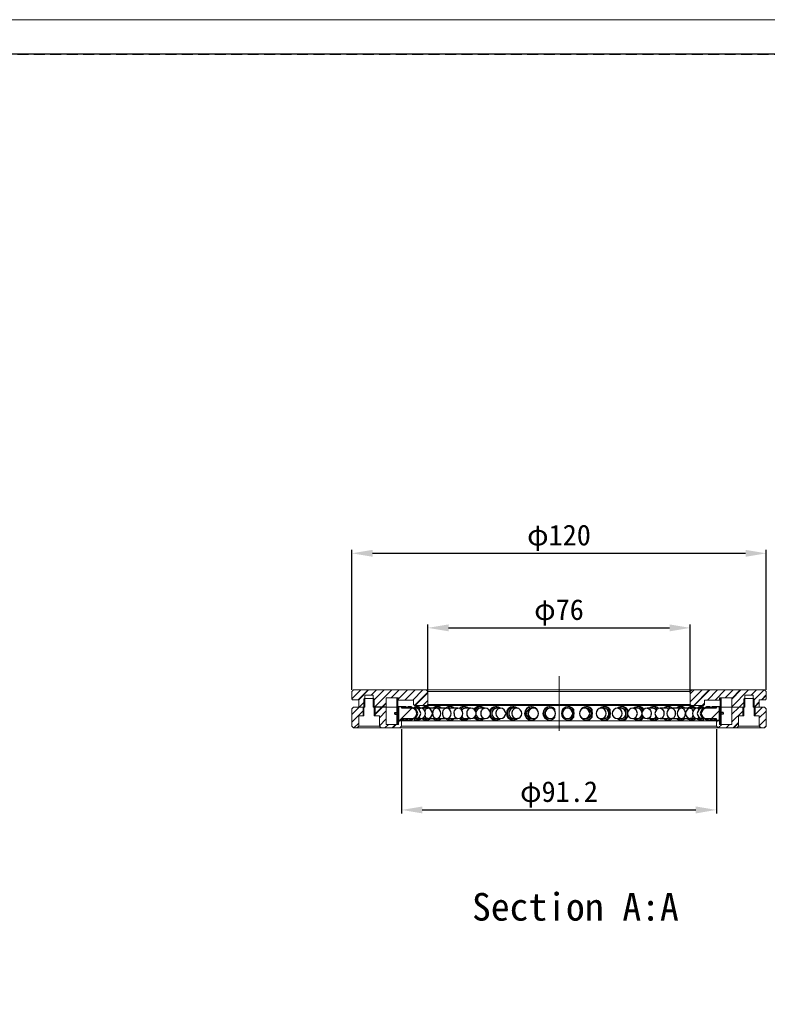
# Model space of a CAD drawing. Header units: millimetres. Extents: x -201 to 202, y 143 to 428.
# Tile 3 of 5: x 11 to 119, y 285 to 428. Entities that reach past the tile are written whole.
import ezdxf

# ---------------------------------------------------------------- set-up
doc = ezdxf.new("R2010")
doc.units = ezdxf.units.MM
doc.header["$LTSCALE"] = 0.25
doc.linetypes.add('CENTER', pattern=[50.8, 31.75, -6.35, 6.35, -6.35])
doc.linetypes.add('HIDDEN', pattern=[9.525, 6.35, -3.175])
doc.layers.get('0').update_dxf_attribs({"lineweight": 30})
for name, color, linetype, lineweight in [('BASE', 7, 'Continuous', 20), ('CENTER', 1, 'CENTER', 9), ('COVER', 7, 'Continuous', 20), ('DIMENSION', 6, 'Continuous', 9)]:
    doc.layers.add(name, color=color, linetype=linetype, lineweight=lineweight)
doc.layers.add('EMPTY LINE', color=252, linetype='Continuous', lineweight=0, plot=False)
doc.layers.add('FORM', color=7, linetype='Continuous')
doc.layers.add('PCB ASSY', color=7, linetype='Continuous')
doc.styles.add('VS Standard', font='msgothic.ttc', dxfattribs={"height": 3})
doc.dimstyles.new('VS Standard x0.5', dxfattribs={"dimtxt": 3, "dimasz": 3, "dimexe": 0.5, "dimexo": 0.8, "dimgap": 0.5, "dimtad": 3, "dimlfac": 2, "dimrnd": 0.0001, "dimzin": 9, "dimdsep": 46, "dimtxsty": 'VS Standard', "dimcen": 0, "dimaunit": 1, "dimadec": 0, "dimazin": 2, "dimtfac": 1, "dimtmove": 0, "dimatfit": 3, "dimfxl": 1, "dimtolj": 1, "dimtzin": 0, "dimarcsym": 0})
pattern_1 = [(45, (-150.661, 172.5336), (-2.245064, 2.245064), [])]

# ---------------------------------------------------------------- blocks, each defined once
blk = doc.blocks.new('SW_HATCH_2')
at = {"color": 0, "linetype": 'Continuous', "lineweight": 0}
for p, q in [((3.12, 2), (2.05, 0.93)), ((3.68, 1.43), (2.05, -0.19)), ((0, 0), (-0.15, -0.15)), ((0.62, -0.5), (0.12, -1)), ((1.75, -0.5), (1.25, -1)), ((3.05, -0.31), (2.37, -1))]:
    blk.add_line(p, q, dxfattribs=at)
blk = doc.blocks.new('SW_HATCH_3')
at = {"color": 0, "linetype": 'Continuous', "lineweight": 0}
for p, q in [((0, 0), (-1.06, -1.06)), ((0.56, -0.56), (-0.44, -1.56)), ((0.56, -1.68), (-0.44, -2.68))]:
    blk.add_line(p, q, dxfattribs=at)
blk = doc.blocks.new('SW_HATCH_4')
at = {"color": 0, "linetype": 'Continuous', "lineweight": 0}
for p, q in [((0, 0), (-0.59, -0.59)), ((1.12, 0), (-0.59, -1.71)), ((2.25, 0), (0, -2.25)), ((3.37, 0), (1.89, -1.48)), ((4.49, 0), (3.02, -1.48)), ((5.61, 0), (4.46, -1.15)), ((6.74, 0), (5.41, -1.32)), ((7.86, 0), (5.41, -2.45)), ((8.98, 0), (8.23, -0.75)), ((10.1, 0), (8.51, -1.59)), ((10.41, -0.81), (9.79, -1.44)), ((1.47, -1.9), (1.12, -2.25)), ((7.31, -1.67), (6.48, -2.5)), ((9.41, -1.81), (8.73, -2.5))]:
    blk.add_line(p, q, dxfattribs=at)
blk = doc.blocks.new('SW_HATCH_7')
at = {"color": 0, "linetype": 'Continuous', "lineweight": 0}
for p, q in [((0, 0), (-1.06, -1.06)), ((0.56, -0.56), (-1.06, -2.19)), ((-0.06, -2.31), (-0.75, -3))]:
    blk.add_line(p, q, dxfattribs=at)
blk = doc.blocks.new('SW_HATCH_8')
at = {"color": 0, "linetype": 'Continuous', "lineweight": 0}
for p, q in [((0, 0), (-1.06, -1.06)), ((0.57, -0.55), (-0.43, -1.55)), ((0.57, -1.68), (-0.43, -2.68)), ((0.87, -2.5), (0.37, -3)), ((1.99, -2.5), (1.49, -3)), ((2.49, -2), (2.32, -2.17))]:
    blk.add_line(p, q, dxfattribs=at)
blk = doc.blocks.new('SW_HATCH_9')
at = {"color": 0, "linetype": 'Continuous', "lineweight": 0}
for p, q in [((0, 0), (-1.31, -1.31)), ((1.12, 0), (-0.32, -1.44)), ((2.25, 0), (1.5, -0.75)), ((3.37, 0), (1.78, -1.59)), ((4.49, 0), (1.99, -2.5)), ((6.74, 0), (5.43, -1.3)), ((7.86, 0), (6.38, -1.48)), ((8.98, 0), (7.51, -1.48)), ((9.68, -0.42), (7.85, -2.25)), ((0.58, -1.66), (-0.25, -2.5)), ((3.68, -1.93), (3.11, -2.5)), ((9.68, -1.54), (8.98, -2.25))]:
    blk.add_line(p, q, dxfattribs=at)
blk = doc.blocks.new('*D401')
at = {"layer": 'Defpoints', "color": 0}
for p in [(108.08, 339.73), (70.08, 329.57), (108.08, 329.57)]:
    blk.add_point(p, dxfattribs=at)
at = {"layer": 'DIMENSION', "color": 0, "lineweight": -2}
for p, q in [((70.08, 330.37), (70.08, 340.23)), ((73.08, 339.73), (105.08, 339.73)), ((108.08, 330.37), (108.08, 340.23))]:
    blk.add_line(p, q, dxfattribs=at)
at = {"layer": 'DIMENSION', "color": 0}
for points in [[(73.08, 340.23), (73.08, 339.23), (70.08, 339.73)], [(105.08, 339.23), (105.08, 340.23), (108.08, 339.73)]]:
    blk.add_solid(points, dxfattribs=at)
at = {"layer": 'DIMENSION', "color": 0, "insert": (89.08, 341.97), "char_height": 3, "attachment_point": 5, "style": 'VS Standard'}
blk.add_mtext('\\A1;φ\\A1;76', dxfattribs=at)
blk = doc.blocks.new('*D402')
at = {"layer": 'Defpoints', "color": 0}
for p in [(119.08, 350.52), (59.08, 329.97), (119.08, 329.97)]:
    blk.add_point(p, dxfattribs=at)
at = {"layer": 'DIMENSION', "color": 0, "lineweight": -2}
for p, q in [((59.08, 330.77), (59.08, 351.02)), ((119.08, 330.77), (119.08, 351.02)), ((62.08, 350.52), (116.08, 350.52))]:
    blk.add_line(p, q, dxfattribs=at)
at = {"layer": 'DIMENSION', "color": 0}
for points in [[(62.08, 351.02), (62.08, 350.02), (59.08, 350.52)], [(116.08, 350.02), (116.08, 351.02), (119.08, 350.52)]]:
    blk.add_solid(points, dxfattribs=at)
at = {"layer": 'DIMENSION', "color": 0, "insert": (89.08, 352.76), "char_height": 3, "attachment_point": 5, "style": 'VS Standard'}
blk.add_mtext('\\A1;φ\\A1;120', dxfattribs=at)
blk = doc.blocks.new('*D403')
at = {"layer": 'Defpoints', "color": 0}
for p in [(66.28, 325.88), (111.88, 325.88), (111.88, 313.38)]:
    blk.add_point(p, dxfattribs=at)
at = {"layer": 'DIMENSION', "color": 0, "lineweight": -2}
for p, q in [((66.28, 325.08), (66.28, 312.88)), ((111.88, 325.08), (111.88, 312.88)), ((69.28, 313.38), (108.88, 313.38))]:
    blk.add_line(p, q, dxfattribs=at)
at = {"layer": 'DIMENSION', "color": 0}
for points in [[(69.28, 313.88), (69.28, 312.88), (66.28, 313.38)], [(108.88, 312.88), (108.88, 313.88), (111.88, 313.38)]]:
    blk.add_solid(points, dxfattribs=at)
at = {"layer": 'DIMENSION', "color": 0, "insert": (89.08, 315.63), "char_height": 3, "attachment_point": 5, "style": 'VS Standard'}
blk.add_mtext('\\A1;φ\\A1;91.2', dxfattribs=at)

msp = doc.modelspace()

# ---------------------------------------------------------------- hatches: boundary and pattern name
at = {"layer": 'BASE'}
h = msp.add_hatch(dxfattribs=at)
h.set_pattern_fill('ANSI31', color=256, style=0)
h.set_pattern_definition(pattern_1)
h.paths.add_polyline_path([(59.3273, 330.753), (59.0773, 330.503), (59.0773, 329.443), (59.2023, 329.318), (60.0773, 329.318), (60.0773, 328.253), (60.9773, 328.253), (60.9773, 330.003), (62.1773, 330.003), (62.1773, 328.253), (64.0773, 328.253), (64.0773, 329.603), (65.8273, 329.603), (65.8273, 329.278), (68.0173, 329.278), (68.0173, 328.628), (68.1423, 328.503), (69.9523, 328.503), (70.0773, 328.628), (70.0773, 330.503), (69.8273, 330.753)], flags=0)
h = msp.add_hatch(dxfattribs=at)
h.set_pattern_fill('ANSI31', color=256, style=0)
h.set_pattern_definition(pattern_1)
h.paths.add_polyline_path([(118.9523, 329.318), (119.0773, 329.443), (119.0773, 330.503), (118.8273, 330.753), (108.3273, 330.753), (108.0773, 330.503), (108.0773, 328.628), (108.2023, 328.503), (110.0123, 328.503), (110.1373, 328.628), (110.1373, 329.278), (112.3273, 329.278), (112.3273, 329.603), (114.0773, 329.603), (114.0773, 328.253), (115.9773, 328.253), (115.9773, 330.003), (117.1773, 330.003), (117.1773, 328.253), (118.0773, 328.253), (118.0773, 329.318)], flags=0)
at = {"layer": 'COVER'}
h = msp.add_hatch(dxfattribs=at)
h.set_pattern_fill('ANSI31', color=256, style=0)
h.set_pattern_definition(pattern_1)
h.paths.add_polyline_path([(65.8273, 326.253), (65.8273, 325.753), (64.0773, 325.753), (64.0773, 328.253), (62.4523, 328.253), (62.4523, 327.003), (63.0773, 327.003), (63.0773, 325.503), (63.3273, 325.253), (66.0273, 325.253), (66.2773, 325.503), (66.2773, 326.253)], flags=0)
h = msp.add_hatch(dxfattribs=at)
h.set_pattern_fill('ANSI31', color=256, style=0)
h.set_pattern_definition(pattern_1)
h.paths.add_polyline_path([(114.0773, 328.253), (114.0773, 325.753), (112.3273, 325.753), (112.3273, 326.253), (111.8773, 326.253), (111.8773, 325.503), (112.1273, 325.253), (114.8273, 325.253), (115.0773, 325.503), (115.0773, 327.003), (115.7023, 327.003), (115.7023, 328.253)], flags=0)
h = msp.add_hatch(dxfattribs=at)
h.set_pattern_fill('ANSI31', color=256, style=0)
h.set_pattern_definition(pattern_1)
h.paths.add_polyline_path([(118.8273, 328.253), (117.4523, 328.253), (117.4523, 327.003), (118.0773, 327.003), (118.0773, 325.503), (118.3273, 325.253), (118.8273, 325.253), (119.0773, 325.503), (119.0773, 328.003)], flags=0)
at = {"layer": 'PCB ASSY'}
h = msp.add_hatch(dxfattribs=at)
h.set_pattern_fill('ANSI31', color=256, style=0)
h.set_pattern_definition(pattern_1)
edge = h.paths.add_edge_path(flags=0)
edge.add_ellipse((89.0773, 327.353), major_axis=(-4595.599, 0), ratio=0.00020944, start_angle=2.3705381, end_angle=2.4225778)
edge.add_line((66.3273, 326.3905), (66.3273, 326.603))
edge.add_ellipse((89.0773, 327.353), major_axis=(-3580.9862, 0), ratio=0.00020944, start_angle=1.8881499, end_angle=2.0118692)
edge.add_arc((67.7273, 327.353), 0.75, 269.999928, 450.000072)
edge.add_ellipse((89.0773, 327.353), major_axis=(-3580.9862, 0), ratio=0.00020944, start_angle=357.9881308, end_angle=358.1118501)
edge.add_line((66.3273, 328.103), (66.3273, 328.3155))
edge.add_ellipse((89.0773, 327.353), major_axis=(-4595.599, 0), ratio=0.00020944, start_angle=357.5774222, end_angle=357.6294619)
edge.add_line((65.8273, 328.3155), (65.8273, 326.3905))
h = msp.add_hatch(dxfattribs=at)
h.set_pattern_fill('ANSI31', color=256, style=0)
h.set_pattern_definition(pattern_1)
h.paths.add_polyline_path([(65.6273, 329.553), (65.6273, 325.803), (65.7273, 325.803), (65.7273, 329.553)], flags=0)
h = msp.add_hatch(dxfattribs=at)
h.set_pattern_fill('ANSI31', color=256, style=0)
h.set_pattern_definition(pattern_1)
h.paths.add_polyline_path([(112.5273, 325.803), (112.5273, 329.553), (112.4273, 329.553), (112.4273, 325.803)], flags=0)
h = msp.add_hatch(dxfattribs=at)
h.set_pattern_fill('ANSI31', color=256, style=0)
h.set_pattern_definition(pattern_1)
edge = h.paths.add_edge_path(flags=0)
edge.add_ellipse((89.0773, 327.353), major_axis=(1838.2397, 0), ratio=0.000523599, start_angle=2.3703787, end_angle=2.4224218)
edge.add_line((111.8273, 328.3154), (111.8273, 328.1029))
edge.add_ellipse((89.0773, 327.353), major_axis=(1432.3946, 0), ratio=0.000523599, start_angle=1.8879498, end_angle=2.0116814)
edge.add_arc((110.4273, 327.353), 0.7499, 89.999553, 270.000447)
edge.add_ellipse((89.0773, 327.353), major_axis=(1432.3946, 0), ratio=0.000523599, start_angle=357.9883186, end_angle=358.1120502)
edge.add_line((111.8273, 326.6031), (111.8273, 326.3906))
edge.add_ellipse((89.0773, 327.353), major_axis=(1838.2397, 0), ratio=0.000523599, start_angle=357.5775782, end_angle=357.6296213)
edge.add_line((112.3273, 326.3906), (112.3273, 328.3154))

# ---------------------------------------------------------------- linework, layer by layer
msp.add_line((64.0773, 328.253), (62.4523, 328.253))
at = {"layer": 'BASE'}
for p, q in [((59.0773, 330.503), (59.3273, 330.753)), ((69.8273, 330.753), (59.3273, 330.753)), ((69.8273, 330.753), (70.0773, 330.503)), ((69.8273, 330.753), (108.3273, 330.753)), ((108.0773, 330.503), (108.3273, 330.753)), ((118.8273, 330.753), (108.3273, 330.753)), ((118.8273, 330.753), (119.0773, 330.503)), ((59.0773, 330.503), (59.0773, 329.443)), ((59.2023, 329.318), (59.0773, 329.443)), ((59.2023, 329.318), (60.0773, 329.318)), ((60.0773, 329.318), (60.0773, 328.253)), ((60.8273, 329.403), (60.9273, 329.503)), ((60.9273, 329.503), (62.2273, 329.503)), ((62.1773, 330.003), (60.9773, 330.003)), ((60.9773, 328.253), (60.9773, 330.003)), ((62.1773, 330.003), (62.1773, 328.253)), ((62.2273, 329.503), (62.3273, 329.403)), ((64.0773, 328.253), (64.0773, 329.603)), ((64.0773, 329.603), (65.8273, 329.603)), ((65.7273, 329.553), (65.8273, 329.553)), ((65.8273, 329.603), (65.8273, 329.278)), ((65.8273, 329.278), (68.0173, 329.278)), ((68.0173, 329.278), (68.0173, 328.628)), ((108.0773, 330.503), (70.0773, 330.503)), ((70.0773, 328.628), (70.0773, 330.503)), ((108.0773, 330.503), (108.0773, 328.628)), ((110.1373, 329.278), (112.3273, 329.278)), ((110.1373, 328.628), (110.1373, 329.278)), ((112.3273, 329.603), (114.0773, 329.603)), ((112.3273, 329.278), (112.3273, 329.603)), ((112.3273, 329.553), (112.4273, 329.553)), ((114.0773, 329.603), (114.0773, 328.253)), ((115.8273, 329.403), (115.9273, 329.503)), ((115.9273, 329.503), (117.2273, 329.503)), ((117.1773, 330.003), (115.9773, 330.003)), ((115.9773, 328.253), (115.9773, 330.003)), ((117.1773, 330.003), (117.1773, 328.253)), ((117.2273, 329.503), (117.3273, 329.403)), ((118.0773, 329.318), (118.9523, 329.318)), ((118.0773, 328.253), (118.0773, 329.318)), ((119.0773, 329.443), (118.9523, 329.318)), ((119.0773, 329.443), (119.0773, 330.503)), ((68.1423, 328.503), (68.0173, 328.628)), ((68.1423, 328.503), (69.9523, 328.503)), ((70.0773, 328.628), (69.9523, 328.503)), ((108.2023, 328.503), (69.9523, 328.503)), ((70.0773, 328.628), (108.0773, 328.628)), ((108.2023, 328.503), (108.0773, 328.628)), ((108.2023, 328.503), (110.0123, 328.503)), ((110.1373, 328.628), (110.0123, 328.503))]:
    msp.add_line(p, q, dxfattribs=at)
at = {"layer": 'CENTER'}
msp.add_line((89.0773, 332.753), (89.0773, 323.253), dxfattribs=at)
at = {"layer": 'COVER'}
for p, q in [((60.8273, 329.403), (60.8273, 327.003)), ((62.3273, 327.003), (62.3273, 329.403)), ((115.8273, 329.403), (115.8273, 327.003)), ((117.3273, 327.003), (117.3273, 329.403)), ((59.0773, 328.003), (59.3273, 328.253)), ((59.0773, 328.003), (59.0773, 325.503)), ((60.7023, 328.253), (59.3273, 328.253)), ((60.0773, 328.253), (60.9773, 328.253)), ((60.7023, 327.003), (60.7023, 328.253)), ((62.1773, 328.253), (64.0773, 328.253)), ((62.4523, 328.253), (62.4523, 327.003)), ((64.0773, 325.753), (64.0773, 328.253)), ((65.6273, 328.253), (64.0773, 328.253)), ((114.0773, 328.253), (112.5273, 328.253)), ((114.0773, 328.253), (114.0773, 325.753)), ((115.7023, 328.253), (114.0773, 328.253)), ((114.0773, 328.253), (115.9773, 328.253)), ((115.7023, 327.003), (115.7023, 328.253)), ((117.1773, 328.253), (118.0773, 328.253)), ((117.4523, 328.253), (117.4523, 327.003)), ((118.8273, 328.253), (117.4523, 328.253)), ((118.8273, 328.253), (119.0773, 328.003)), ((119.0773, 325.503), (119.0773, 328.003)), ((60.0773, 325.503), (60.0773, 327.003)), ((60.7023, 327.003), (60.0773, 327.003)), ((60.8273, 327.003), (60.3023, 327.003)), ((62.8523, 327.003), (62.3273, 327.003)), ((63.0773, 327.003), (62.4523, 327.003)), ((63.0773, 327.003), (63.0773, 325.503)), ((115.0773, 325.503), (115.0773, 327.003)), ((115.7023, 327.003), (115.0773, 327.003)), ((115.8273, 327.003), (115.3023, 327.003)), ((117.8523, 327.003), (117.3273, 327.003)), ((118.0773, 327.003), (117.4523, 327.003)), ((118.0773, 327.003), (118.0773, 325.503)), ((59.3273, 325.253), (59.0773, 325.503)), ((59.3273, 325.253), (59.8273, 325.253)), ((60.0773, 325.503), (59.8273, 325.253)), ((63.3273, 325.253), (59.8273, 325.253)), ((60.0773, 325.503), (60.3023, 325.503)), ((60.7113, 325.503), (60.3023, 325.503)), ((60.7113, 325.503), (61.1443, 325.503)), ((61.1443, 325.503), (62.0103, 325.503)), ((62.0103, 325.503), (62.4434, 325.503)), ((62.8523, 325.503), (62.4434, 325.503)), ((62.8523, 325.503), (63.0773, 325.503)), ((63.3273, 325.253), (63.0773, 325.503)), ((63.3273, 325.253), (66.0273, 325.253)), ((65.8273, 325.753), (64.0773, 325.753)), ((65.8273, 325.803), (65.7273, 325.803)), ((65.8273, 326.253), (65.8273, 325.753)), ((66.2773, 326.253), (65.8273, 326.253)), ((66.2773, 325.503), (66.0273, 325.253)), ((112.1273, 325.253), (66.0273, 325.253)), ((66.2773, 325.503), (66.2773, 326.253)), ((111.8773, 326.253), (66.2773, 326.253)), ((66.2773, 325.503), (111.8773, 325.503)), ((111.8773, 326.253), (111.8773, 325.503)), ((112.3273, 326.253), (111.8773, 326.253)), ((112.1273, 325.253), (111.8773, 325.503)), ((112.1273, 325.253), (114.8273, 325.253)), ((112.3273, 325.753), (112.3273, 326.253)), ((112.4273, 325.803), (112.3273, 325.803)), ((114.0773, 325.753), (112.3273, 325.753)), ((115.0773, 325.503), (114.8273, 325.253)), ((118.3273, 325.253), (114.8273, 325.253)), ((115.0773, 325.503), (115.3023, 325.503)), ((115.7113, 325.503), (115.3023, 325.503)), ((115.7113, 325.503), (116.1443, 325.503)), ((116.1443, 325.503), (117.0103, 325.503)), ((117.0103, 325.503), (117.4434, 325.503)), ((117.8523, 325.503), (117.4434, 325.503)), ((117.8523, 325.503), (118.0773, 325.503)), ((118.3273, 325.253), (118.0773, 325.503)), ((118.3273, 325.253), (118.8273, 325.253)), ((119.0773, 325.503), (118.8273, 325.253))]:
    msp.add_line(p, q, dxfattribs=at)
at = {"layer": 'EMPTY LINE'}
msp.add_line((201.5, 427.75), (-201.5, 427.75), dxfattribs=at)
at = {"layer": 'FORM', "linetype": 'HIDDEN'}
msp.add_lwpolyline([(-196.5, 422.75), (196.5, 422.75), (196.5, 147.75), (-196.5, 147.75)], close=True, dxfattribs=at)
at = {"layer": 'FORM'}
msp.add_lwpolyline([(-196.5, 422.75), (-196.5, 147.75), (-78.5, 147.75), (-78.5, 159.75), (16.5, 159.75), (16.5, 177.25), (196.5, 177.25), (196.5, 422.75), (-196.5, 422.75)], close=True, dxfattribs=at)
at = {"layer": 'PCB ASSY'}
for p, q in [((65.6273, 325.803), (65.6273, 329.553)), ((65.6273, 329.553), (65.7273, 329.553)), ((65.7273, 325.803), (65.7273, 329.553)), ((112.4273, 329.553), (112.4273, 325.803)), ((112.4273, 329.553), (112.5273, 329.553)), ((112.5273, 329.553), (112.5273, 325.803)), ((65.8272, 327.9563), (65.8272, 327.478)), ((65.8273, 328.3155), (65.8273, 326.3905)), ((66.3273, 328.3155), (65.8273, 328.3155)), ((66.4806, 328.3155), (65.9839, 328.3155)), ((66.3273, 328.103), (66.3273, 328.3155)), ((66.9393, 328.3155), (66.4806, 328.3155)), ((67.8711, 328.103), (66.4806, 328.103)), ((67.6974, 328.3155), (67.2275, 328.3155)), ((68.3017, 328.103), (67.8711, 328.103)), ((68.7446, 328.3155), (68.2977, 328.3155)), ((69.0131, 328.103), (68.3017, 328.103)), ((69.9958, 328.103), (69.0131, 328.103)), ((70.0666, 328.3155), (69.6488, 328.3155)), ((70.0415, 328.1016), (70.0666, 328.103)), ((71.2365, 328.103), (70.0666, 328.103)), ((71.6457, 328.3155), (71.2626, 328.3155)), ((72.7185, 328.103), (71.6457, 328.103)), ((73.4605, 328.3155), (73.1173, 328.3155)), ((74.4216, 328.103), (73.4605, 328.103)), ((75.4865, 328.3155), (75.1878, 328.3155)), ((76.3228, 328.103), (75.4865, 328.103)), ((77.6961, 328.3155), (77.446, 328.3155)), ((78.3965, 328.103), (77.6961, 328.103)), ((80.0597, 328.3155), (79.8615, 328.3155)), ((80.6146, 328.103), (80.0597, 328.103)), ((82.5452, 328.3155), (82.4016, 328.3155)), ((82.9472, 328.103), (82.5452, 328.103)), ((85.119, 328.3155), (85.032, 328.3155)), ((85.3626, 328.103), (85.119, 328.103)), ((85.8576, 327.9165), (85.8576, 327.9563)), ((87.7463, 328.3155), (87.7171, 328.3155)), ((87.8283, 328.103), (87.7463, 328.103)), ((88.4951, 327.6963), (88.4951, 327.9563)), ((90.3917, 328.103), (90.3108, 328.103)), ((90.4206, 328.3155), (90.3917, 328.3155)), ((91.1404, 327.9563), (91.1693, 327.9563)), ((91.1404, 327.353), (91.1404, 327.9563)), ((91.1693, 327.9563), (91.1693, 327.478)), ((93.0192, 328.103), (92.7766, 328.103)), ((93.1059, 328.3155), (93.0192, 328.3155)), ((93.7579, 327.353), (93.7579, 327.9563)), ((93.7579, 327.9563), (93.8445, 327.9563)), ((93.8445, 327.9563), (93.8445, 327.478)), ((95.5935, 328.103), (95.1925, 328.103)), ((95.7367, 328.3155), (95.5935, 328.3155)), ((96.3121, 327.9563), (96.4553, 327.9563)), ((96.3121, 327.353), (96.3121, 327.9563)), ((96.4553, 327.9563), (96.4553, 327.478)), ((98.0796, 328.103), (97.5257, 328.103)), ((98.2775, 328.3155), (98.0796, 328.3155)), ((98.7684, 327.9563), (98.9663, 327.9563)), ((98.7684, 327.353), (98.7684, 327.9563)), ((98.9663, 327.9563), (98.9663, 327.478)), ((100.4441, 328.103), (99.7446, 328.103)), ((100.6939, 328.3155), (100.4441, 328.3155)), ((101.0938, 327.543), (101.0938, 327.9563)), ((101.0938, 327.9563), (101.3436, 327.9563)), ((101.3436, 327.9563), (101.3436, 327.9328)), ((102.6548, 328.103), (101.8193, 328.103)), ((102.9532, 328.3155), (102.6548, 328.3155)), ((103.2566, 327.9563), (103.2761, 327.9563)), ((103.2566, 327.9414), (103.2566, 327.9563)), ((104.682, 328.103), (103.7217, 328.103)), ((105.025, 328.3155), (104.682, 328.3155)), ((106.4982, 328.103), (105.4262, 328.103)), ((106.8811, 328.3155), (106.4982, 328.3155)), ((108.0789, 328.103), (106.9095, 328.103)), ((108.4965, 328.3155), (108.0789, 328.3155)), ((108.0789, 328.103), (108.1047, 328.1015)), ((109.1362, 328.103), (108.1518, 328.103)), ((109.8494, 328.103), (109.1362, 328.103)), ((109.8493, 328.3155), (109.4026, 328.3155)), ((110.2817, 328.103), (109.8494, 328.103)), ((111.6722, 328.103), (110.2817, 328.103)), ((110.2817, 328.103), (110.2969, 328.0916)), ((110.9213, 328.3155), (110.4515, 328.3155)), ((111.6722, 328.3155), (111.2115, 328.3155)), ((112.1687, 328.3155), (111.6722, 328.3155)), ((111.8273, 328.3154), (111.8273, 328.1029)), ((112.3273, 328.3154), (111.8273, 328.3154)), ((112.3273, 326.3906), (112.3273, 328.3154)), ((65.3272, 327.478), (65.3272, 327.478)), ((65.3272, 327.228), (65.3272, 327.478)), ((65.3272, 327.478), (65.3272, 327.228)), ((65.3272, 327.478), (65.6273, 327.478)), ((65.3272, 327.228), (65.3272, 327.228)), ((65.3272, 327.228), (65.6273, 327.228)), ((65.7315, 327.478), (65.8272, 327.478)), ((65.7316, 327.228), (65.8272, 327.228)), ((65.8272, 327.228), (65.8272, 327.478)), ((65.8272, 327.228), (65.8272, 326.7498)), ((65.8273, 326.3905), (66.3273, 326.3905)), ((65.9839, 326.3905), (66.4806, 326.3905)), ((66.3273, 326.3905), (66.3273, 326.603)), ((66.4806, 326.603), (67.8711, 326.603)), ((66.4806, 326.3905), (66.9393, 326.3905)), ((67.2275, 326.3905), (67.6974, 326.3905)), ((67.8711, 326.603), (68.3017, 326.603)), ((68.2977, 326.3905), (68.7446, 326.3905)), ((68.3017, 326.603), (69.0131, 326.603)), ((69.0131, 326.603), (69.9958, 326.603)), ((69.6488, 326.3905), (70.0666, 326.3905)), ((70.0666, 326.603), (70.0415, 326.6044)), ((70.0666, 326.603), (71.2365, 326.603)), ((71.2626, 326.3905), (71.6457, 326.3905)), ((71.6457, 326.603), (72.7185, 326.603)), ((73.1173, 326.3905), (73.4605, 326.3905)), ((73.4605, 326.603), (74.4216, 326.603)), ((75.1878, 326.3905), (75.4865, 326.3905)), ((75.4865, 326.603), (76.3228, 326.603)), ((77.446, 326.3905), (77.6961, 326.3905)), ((77.6961, 326.603), (78.3965, 326.603)), ((79.8615, 326.3905), (80.0597, 326.3905)), ((80.0597, 326.603), (80.6146, 326.603)), ((82.4016, 326.3905), (82.5452, 326.3905)), ((82.5452, 326.603), (82.9472, 326.603)), ((85.032, 326.3905), (85.119, 326.3905)), ((85.119, 326.603), (85.3626, 326.603)), ((85.8576, 326.7498), (85.8576, 326.7895)), ((87.7171, 326.3905), (87.7463, 326.3905)), ((87.7463, 326.603), (87.8283, 326.603)), ((88.4951, 326.7498), (88.4951, 327.0097)), ((90.3108, 326.603), (90.3917, 326.603)), ((90.3917, 326.3905), (90.4206, 326.3905)), ((91.1404, 326.7498), (91.1404, 327.353)), ((91.1693, 326.7498), (91.1404, 326.7498)), ((91.1693, 327.478), (91.1693, 327.228)), ((91.1693, 327.478), (91.1793, 327.478)), ((91.1693, 327.228), (91.1693, 326.7498)), ((91.1793, 327.228), (91.1693, 327.228)), ((91.1793, 327.478), (91.1793, 327.228)), ((91.2082, 327.478), (91.1793, 327.478)), ((91.2082, 327.228), (91.1793, 327.228)), ((91.2082, 327.478), (91.2082, 327.228)), ((92.7766, 326.603), (93.0192, 326.603)), ((93.0192, 326.3905), (93.1059, 326.3905)), ((93.7579, 326.7498), (93.7579, 327.353)), ((93.8445, 326.7498), (93.7579, 326.7498)), ((93.8445, 327.478), (93.8445, 327.228)), ((93.8445, 327.478), (93.8544, 327.478)), ((93.8445, 327.228), (93.8445, 326.7498)), ((93.8544, 327.228), (93.8445, 327.228)), ((93.8544, 327.478), (93.8544, 327.228)), ((93.8963, 327.478), (93.8544, 327.478)), ((93.8986, 327.228), (93.8544, 327.228)), ((95.1925, 326.603), (95.5935, 326.603)), ((95.5935, 326.3905), (95.7367, 326.3905)), ((96.3121, 326.7498), (96.3121, 327.353)), ((96.4553, 326.7498), (96.3121, 326.7498)), ((96.4553, 327.478), (96.4553, 327.228)), ((96.4553, 327.478), (96.4649, 327.478)), ((96.4553, 327.228), (96.4553, 326.7498)), ((96.4649, 327.228), (96.4553, 327.228)), ((96.5159, 327.478), (96.4649, 327.478)), ((96.4649, 327.478), (96.4649, 327.228)), ((96.5181, 327.228), (96.4649, 327.228)), ((97.5257, 326.603), (98.0796, 326.603)), ((98.0796, 326.3905), (98.2775, 326.3905)), ((98.7684, 326.7498), (98.7684, 327.353)), ((98.9663, 326.7498), (98.7684, 326.7498)), ((98.9663, 327.478), (98.9663, 327.228)), ((98.9663, 327.478), (98.9755, 327.478)), ((98.9663, 327.228), (98.9663, 326.7498)), ((98.9755, 327.228), (98.9663, 327.228)), ((98.9755, 327.478), (98.9755, 327.228)), ((99.0051, 327.478), (98.9755, 327.478)), ((99.0051, 327.228), (98.9755, 327.228)), ((99.7446, 326.603), (100.4441, 326.603)), ((100.4441, 326.3905), (100.6939, 326.3905)), ((101.0938, 326.7498), (101.0938, 327.163)), ((101.3436, 326.7498), (101.0938, 326.7498)), ((101.3436, 326.7732), (101.3436, 326.7498)), ((101.8193, 326.603), (102.6548, 326.603)), ((102.6548, 326.3905), (102.9532, 326.3905)), ((103.2566, 326.7498), (103.2566, 326.7646)), ((103.2761, 326.7498), (103.2566, 326.7498)), ((103.7217, 326.603), (104.682, 326.603)), ((104.682, 326.3905), (105.025, 326.3905)), ((105.4262, 326.603), (106.4982, 326.603)), ((106.4982, 326.3905), (106.8811, 326.3905)), ((106.9095, 326.603), (108.0789, 326.603)), ((108.1047, 326.6045), (108.0789, 326.603)), ((108.0789, 326.3905), (108.4965, 326.3905)), ((108.1518, 326.603), (109.1362, 326.603)), ((109.1362, 326.603), (109.8494, 326.603)), ((109.4026, 326.3905), (109.8493, 326.3905)), ((109.8494, 326.603), (110.2817, 326.603)), ((110.2969, 326.6144), (110.2817, 326.603)), ((110.2817, 326.603), (111.6722, 326.603)), ((110.4515, 326.3905), (110.9213, 326.3905)), ((111.2115, 326.3905), (111.6722, 326.3905)), ((111.6722, 326.3905), (112.1687, 326.3905)), ((111.8273, 326.6031), (111.8273, 326.3906)), ((111.8273, 326.3906), (112.3273, 326.3906)), ((112.4222, 327.478), (112.3273, 327.478)), ((112.4222, 327.228), (112.3273, 327.228)), ((112.8271, 327.478), (112.5273, 327.478)), ((112.8271, 327.228), (112.5273, 327.228)), ((112.8271, 327.478), (112.8271, 327.228)), ((65.7273, 325.803), (65.6273, 325.803)), ((112.5273, 325.803), (112.4273, 325.803))]:
    msp.add_line(p, q, dxfattribs=at)
at = {"layer": 'PCB ASSY', "flags": 128}
for points in [[(66.4107, 328.103), (66.4109, 328.1046), (66.432, 328.2194), (66.4555, 328.2909), (66.4803, 328.3155), (66.5051, 328.292), (66.5286, 328.2216), (66.5498, 328.1078), (66.5505, 328.103)], [(66.8004, 328.103), (66.8008, 328.1046), (66.8428, 328.2194), (66.8895, 328.2909), (66.9388, 328.3155), (66.988, 328.292), (67.0349, 328.2216), (67.0769, 328.1078), (67.0783, 328.103)], [(67.4912, 328.103), (67.4919, 328.1046), (67.5541, 328.2194), (67.6235, 328.2909), (67.6966, 328.3155), (67.7697, 328.292), (67.8391, 328.2216), (67.9016, 328.1078), (67.9039, 328.1023)], [(67.8562, 328.0918), (67.8657, 328.1015), (67.8711, 328.103)], [(68.2211, 328.0164), (68.2483, 328.0663), (68.2908, 328.1015), (68.3017, 328.103)], [(68.474, 328.103), (68.4749, 328.1046), (68.5565, 328.2194), (68.6475, 328.2909), (68.7434, 328.3155), (68.8394, 328.292), (68.9306, 328.2216), (69.0125, 328.1078), (69.0152, 328.103)], [(68.8319, 327.8835), (68.8758, 327.9863), (68.9339, 328.0663), (68.997, 328.1015), (69.0131, 328.103)], [(69.6915, 327.6728), (69.701, 327.7143), (69.7506, 327.8664), (69.8156, 327.9863), (69.8919, 328.0663), (69.9747, 328.1015), (69.9958, 328.103)], [(69.7353, 328.103), (69.7364, 328.1046), (69.8363, 328.2194), (69.9478, 328.2909), (70.0652, 328.3155), (70.1827, 328.292), (70.2944, 328.2216), (70.3947, 328.1078), (70.398, 328.103)], [(70.8246, 327.353), (70.8375, 327.5395), (70.8755, 327.7143), (70.9362, 327.8664), (71.0158, 327.9863), (71.1092, 328.0663), (71.2107, 328.1015), (71.2365, 328.103)], [(71.4857, 328.0604), (71.5554, 328.0897), (71.6457, 328.103)], [(72.2365, 327.353), (72.2517, 327.5395), (72.2961, 327.7143), (72.3671, 327.8664), (72.4602, 327.9863), (72.5695, 328.0663), (72.6882, 328.1015), (72.7185, 328.103)], [(73.8762, 327.353), (73.8933, 327.5395), (73.9436, 327.7143), (74.024, 327.8664), (74.1293, 327.9863), (74.253, 328.0663), (74.3873, 328.1015), (74.4216, 328.103)], [(80.6135, 326.603), (80.608, 326.5982), (80.4404, 326.4844), (80.2537, 326.414), (80.0574, 326.3905), (79.8611, 326.4151), (79.6748, 326.4866), (79.5077, 326.6014), (79.3682, 326.7538), (79.2633, 326.9361), (79.1981, 327.1392), (79.1761, 327.353), (79.1981, 327.5668), (79.2633, 327.77), (79.3682, 327.9523), (79.5077, 328.1046), (79.6748, 328.2194), (79.8611, 328.2909), (80.0574, 328.3155), (80.2537, 328.292), (80.4404, 328.2216), (80.608, 328.1078), (80.6135, 328.103)], [(83.157, 326.633), (83.1173, 326.5982), (82.9424, 326.4844), (82.7476, 326.414), (82.5428, 326.3905), (82.338, 326.4151), (82.1436, 326.4866), (81.9693, 326.6014), (81.8237, 326.7538), (81.7142, 326.9361), (81.6463, 327.1392), (81.6232, 327.353), (81.6463, 327.5668), (81.7142, 327.77), (81.8237, 327.9523), (81.9693, 328.1046), (82.1436, 328.2194), (82.338, 328.2909), (82.5428, 328.3155), (82.7476, 328.292), (82.9424, 328.2216), (83.1173, 328.1078), (83.157, 328.0731)], [(101.8193, 328.103), (101.9321, 328.0897), (102.0755, 328.0316), (102.2029, 327.9309), (102.3062, 327.7938), (102.3788, 327.6291), (102.4163, 327.447), (102.4163, 327.259), (102.3788, 327.0769), (102.3062, 326.9122), (102.2029, 326.7751), (102.0755, 326.6744), (101.9321, 326.6163), (101.8193, 326.603)], [(103.7217, 328.103), (103.824, 328.0897), (103.9541, 328.0316), (104.0696, 327.9309), (104.1633, 327.7938), (104.2292, 327.6291), (104.2632, 327.447), (104.2632, 327.259), (104.2292, 327.0769), (104.1633, 326.9122), (104.0696, 326.7751), (103.9541, 326.6744), (103.824, 326.6163), (103.7217, 326.603)], [(105.4262, 328.103), (105.5165, 328.0897), (105.6315, 328.0316), (105.7336, 327.9309), (105.8164, 327.7938), (105.8746, 327.6291), (105.9047, 327.447), (105.9047, 327.259), (105.8746, 327.0769), (105.8164, 326.9122), (105.7336, 326.7751), (105.6315, 326.6744), (105.5165, 326.6163), (105.4262, 326.603)], [(106.9095, 328.103), (106.9868, 328.0897), (107.0851, 328.0316), (107.1724, 327.9309), (107.2432, 327.7938), (107.293, 327.6291), (107.3187, 327.447), (107.3187, 327.259), (107.293, 327.0769), (107.2432, 326.9122), (107.1724, 326.7751), (107.0851, 326.6744), (106.9868, 326.6163), (106.9095, 326.603)], [(107.7471, 328.103), (107.7482, 328.1046), (107.8483, 328.2194), (107.9599, 328.2909), (108.0775, 328.3155), (108.1951, 328.292), (108.3069, 328.2216), (108.4073, 328.1078), (108.4106, 328.103)], [(108.1518, 328.103), (108.215, 328.0897), (108.2953, 328.0316), (108.3666, 327.9309), (108.4244, 327.7938), (108.457, 327.671)], [(109.1316, 328.103), (109.1325, 328.1046), (109.2143, 328.2194), (109.3054, 328.2909), (109.4015, 328.3155), (109.4975, 328.292), (109.5889, 328.2216), (109.6709, 328.1078), (109.6736, 328.103)], [(110.2449, 328.103), (110.2456, 328.1046), (110.3079, 328.2194), (110.3775, 328.2909), (110.4507, 328.3155), (110.5239, 328.292), (110.5935, 328.2216), (110.6561, 328.1078), (110.6581, 328.103)], [(111.0721, 328.103), (111.0725, 328.1046), (111.1146, 328.2194), (111.1615, 328.2909), (111.2109, 328.3155), (111.2603, 328.292), (111.3073, 328.2216), (111.3495, 328.1078), (111.3509, 328.103)], [(111.6018, 328.103), (111.602, 328.1046), (111.6233, 328.2194), (111.6469, 328.2909), (111.6719, 328.3155), (111.6968, 328.292), (111.7205, 328.2216), (111.7418, 328.1078), (111.7425, 328.1029)], [(66.5505, 326.603), (66.5498, 326.5982), (66.5286, 326.4844), (66.5051, 326.414), (66.4803, 326.3905), (66.4555, 326.4151), (66.432, 326.4866), (66.4109, 326.6014), (66.4107, 326.603)], [(67.0783, 326.603), (67.0769, 326.5982), (67.0349, 326.4844), (66.988, 326.414), (66.9388, 326.3905), (66.8895, 326.4151), (66.8428, 326.4866), (66.8008, 326.6014), (66.8004, 326.603)], [(67.9039, 326.6037), (67.9016, 326.5982), (67.8391, 326.4844), (67.7697, 326.414), (67.6966, 326.3905), (67.6235, 326.4151), (67.5541, 326.4866), (67.4919, 326.6014), (67.4912, 326.603)], [(67.8711, 326.603), (67.8657, 326.6045), (67.8562, 326.6142)], [(68.3017, 326.603), (68.2908, 326.6045), (68.2483, 326.6397), (68.2211, 326.6896)], [(69.0152, 326.603), (69.0125, 326.5982), (68.9306, 326.4844), (68.8394, 326.414), (68.7434, 326.3905), (68.6475, 326.4151), (68.5565, 326.4866), (68.4749, 326.6014), (68.474, 326.603)], [(69.0131, 326.603), (68.997, 326.6045), (68.9339, 326.6397), (68.8758, 326.7198), (68.8319, 326.8226)], [(69.9958, 326.603), (69.9747, 326.6045), (69.8919, 326.6397), (69.8156, 326.7198), (69.7506, 326.8396), (69.701, 326.9917), (69.6915, 327.0332)], [(70.398, 326.603), (70.3947, 326.5982), (70.2944, 326.4844), (70.1827, 326.414), (70.0652, 326.3905), (69.9478, 326.4151), (69.8363, 326.4866), (69.7364, 326.6014), (69.7353, 326.603)], [(71.2365, 326.603), (71.2107, 326.6045), (71.1092, 326.6397), (71.0158, 326.7198), (70.9362, 326.8396), (70.8755, 326.9917), (70.8375, 327.1665), (70.8246, 327.353)], [(71.6457, 326.603), (71.5554, 326.6163), (71.4857, 326.6456)], [(72.7185, 326.603), (72.6882, 326.6045), (72.5695, 326.6397), (72.4602, 326.7198), (72.3671, 326.8396), (72.2961, 326.9917), (72.2517, 327.1665), (72.2365, 327.353)], [(108.4106, 326.603), (108.4073, 326.5982), (108.3069, 326.4844), (108.1951, 326.414), (108.0775, 326.3905), (107.9599, 326.4151), (107.8483, 326.4866), (107.7482, 326.6014), (107.7471, 326.603)], [(108.457, 327.035), (108.4244, 326.9122), (108.3666, 326.7751), (108.2953, 326.6744), (108.215, 326.6163), (108.1518, 326.603)], [(109.6736, 326.603), (109.6709, 326.5982), (109.5889, 326.4844), (109.4975, 326.414), (109.4015, 326.3905), (109.3054, 326.4151), (109.2143, 326.4866), (109.1325, 326.6014), (109.1316, 326.603)], [(110.6581, 326.603), (110.6561, 326.5982), (110.5935, 326.4844), (110.5239, 326.414), (110.4507, 326.3905), (110.3775, 326.4151), (110.3079, 326.4866), (110.2456, 326.6014), (110.2445, 326.6039)], [(111.3509, 326.603), (111.3495, 326.5982), (111.3073, 326.4844), (111.2603, 326.414), (111.2109, 326.3905), (111.1615, 326.4151), (111.1146, 326.4866), (111.0725, 326.6014), (111.0721, 326.603)], [(111.7425, 326.6031), (111.7418, 326.5982), (111.7205, 326.4844), (111.6968, 326.414), (111.6719, 326.3905), (111.6469, 326.4151), (111.6233, 326.4866), (111.602, 326.6014), (111.6018, 326.603)], [(112.4127, 327.228), (112.4134, 327.2041), (112.4143, 327.182), (112.4154, 327.1662), (112.418, 327.1531), (112.4203, 327.1651), (112.4212, 327.1806), (112.4218, 327.2023), (112.4223, 327.2304), (112.4226, 327.2648), (112.4228, 327.3526), (112.4226, 327.4392), (112.4222, 327.4734), (112.4218, 327.5015), (112.4211, 327.5235), (112.4203, 327.5394), (112.4181, 327.553), (112.4181, 327.553)]]:
    msp.add_lwpolyline(points, dxfattribs=at)
at = {"layer": 'PCB ASSY'}
for centre, radius, start, end in [((355.5764, 328.01), 289.7492, 179.939591, 180.010629), ((67.2615, 328.0992), 0.219, 98.912201, 160.245024), ((67.7273, 327.353), 0.75, 269.999928, 90.000072), ((67.8711, 327.353), 0.75, 0, 90), ((68.3465, 327.9749), 0.3441, 98.148257, 158.136575), ((68.3017, 327.353), 0.75, 0, 90), ((69.0131, 327.353), 0.75, 0, 90), ((69.6836, 327.8966), 0.4203, 94.751774, 150.59292), ((69.9958, 327.353), 0.75, 0, 90), ((71.2877, 327.8101), 0.5061, 92.834491, 144.628862), ((71.2365, 327.353), 0.75, 0, 90), ((71.6457, 327.8371), 0.4701, 34.450881, 145.593977), ((73.135, 327.7198), 0.5959, 91.706764, 139.986579), ((72.7185, 327.353), 0.75, 0, 90), ((73.4584, 327.7356), 0.5738, 39.812148, 146.150871), ((73.4712, 327.65), 0.4532, 91.3462, 135.472552), ((74.4216, 327.353), 0.75, 0, 90), ((75.2017, 327.6226), 0.693, 91.150396, 140.642624), ((75.4821, 327.6233), 0.6844, 44.502326, 151.754378), ((75.5073, 327.5349), 0.5685, 92.104011, 150.505976), ((76.3826, 327.4389), 0.6668, 95.14711, 187.397674), ((76.3228, 327.353), 0.75, 0, 90), ((77.4657, 327.5123), 0.8034, 91.407135, 147.658901), ((77.6889, 327.5269), 0.7825, 47.410493, 161.816648), ((77.7373, 327.4216), 0.6827, 93.45916, 173.646636), ((78.4354, 327.4132), 0.6909, 93.223964, 184.999536), ((78.3965, 327.353), 0.75, 0, 90), ((79.8778, 327.4354), 0.8802, 91.060814, 160.703685), ((80.1082, 327.353), 0.7516, 93.699549, 266.300451), ((80.6377, 327.3908), 0.7126, 91.850073, 183.040652), ((80.6146, 327.353), 0.75, 0, 90), ((82.4327, 327.353), 0.963, 91.848025, 268.151975), ((82.5696, 327.353), 0.7504, 91.862483, 268.137517), ((82.9588, 327.3728), 0.7303, 90.907773, 181.556305), ((82.9472, 327.353), 0.75, 0, 90), ((85.0431, 327.353), 0.9626, 90.660303, 269.339697), ((85.1146, 327.353), 0.957, 39.075614, 320.924386), ((85.1277, 327.353), 0.7501, 90.665472, 269.334528), ((85.3667, 327.3603), 0.7427, 90.318795, 180.561832), ((85.3626, 327.353), 0.75, 0, 90), ((87.7183, 327.353), 0.9625, 90.073647, 269.926353), ((87.7459, 327.353), 0.9619, 38.840437, 321.159563), ((87.7473, 327.353), 0.75, 90.074224, 269.925776), ((87.8287, 327.3538), 0.7492, 90.035249, 180.062976), ((87.8283, 327.353), 0.75, 0, 90), ((90.3912, 327.353), 0.9619, 38.839697, 321.160303), ((90.3108, 327.353), 0.75, 90, 270), ((90.3098, 327.353), 0.75, 270.072376, 89.927624), ((90.391, 327.3536), 0.7494, 359.954102, 89.950119), ((90.4204, 327.3552), 0.9603, 38.747843, 89.988199), ((92.7766, 327.353), 0.75, 90, 270), ((93.0188, 327.3738), 0.941, 38.241273, 151.539908), ((92.768, 327.353), 0.75, 270.659876, 89.340124), ((93.0133, 327.3584), 0.7446, 359.584505, 89.542272), ((93.1041, 327.3728), 0.9427, 38.236613, 89.890397), ((95.1925, 327.353), 0.75, 90, 270), ((95.5943, 327.4168), 0.8979, 36.929695, 133.080858), ((95.1682, 327.353), 0.7504, 271.852984, 88.147016), ((95.5768, 327.3678), 0.7354, 358.850374, 88.698109), ((95.7316, 327.4071), 0.9084, 37.193853, 89.680512), ((97.5257, 327.353), 0.75, 90, 270), ((98.0816, 327.4756), 0.8383, 34.986421, 131.544535), ((97.4773, 327.353), 0.7516, 273.685868, 86.314132), ((98.0464, 327.3812), 0.7226, 357.766394, 87.36093), ((98.2674, 327.4563), 0.8593, 35.581488, 89.327466), ((99.7446, 327.353), 0.75, 90, 270), ((99.6629, 327.353), 0.7544, 276.214155, 83.785845), ((100.4474, 327.5484), 0.7643, 32.250634, 133.477684), ((100.3949, 327.4126), 0.6921, 6.634973, 85.927023), ((100.6769, 327.5176), 0.7981, 33.341182, 88.775967), ((101.8193, 327.353), 0.75, 90, 270), ((102.6599, 327.6318), 0.6792, 28.533964, 136.071716), ((102.6303, 327.5283), 0.5753, 29.731478, 87.551653), ((102.9332, 327.6093), 0.7065, 39.805619, 88.37159), ((103.7217, 327.353), 0.75, 90, 270), ((104.6841, 327.735), 0.5745, 33.819291, 140.161329), ((105.4262, 327.353), 0.75, 90, 270), ((104.6706, 327.6475), 0.4557, 44.52222, 88.560609), ((104.9994, 327.7031), 0.6129, 40.724915, 87.612825), ((106.4982, 327.8365), 0.4707, 34.435402, 145.512176), ((106.9095, 327.353), 0.75, 90, 270), ((106.4949, 327.7679), 0.3351, 60.645309, 89.439999), ((106.8451, 327.7894), 0.5274, 36.493058, 86.085769), ((108.1518, 327.353), 0.75, 90, 270), ((109.1362, 327.353), 0.75, 90, 270), ((108.4464, 327.8721), 0.4462, 31.159227, 83.554089), ((109.8494, 327.353), 0.75, 90, 270), ((109.0379, 327.8366), 0.284, 9.288394, 69.744587), ((110.2817, 327.353), 0.75, 90, 270), ((110.4273, 327.353), 0.75, 90, 270), ((110.4273, 327.353), 0.7499, 89.999553, 270.000447), ((109.7792, 327.947), 0.3751, 24.575319, 79.221057), ((109.8017, 327.9773), 0.1345, 16.604946, 69.221983), ((110.8713, 328.0789), 0.2418, 22.594092, 78.070471), ((182.9771, 328.1013), 71.1501, 179.827577, 179.998716), ((355.5764, 326.696), 289.7492, 179.989371, 180.060409), ((67.2615, 326.6068), 0.219, 199.754976, 261.087799), ((67.8711, 327.353), 0.75, 270, 0), ((68.3598, 326.7481), 0.3629, 203.562918, 260.15225), ((68.3017, 327.353), 0.75, 270, 0), ((69.0131, 327.353), 0.75, 270, 0), ((69.6931, 326.8242), 0.4359, 210.48938, 264.165926), ((69.9958, 327.353), 0.75, 270, 0), ((71.2945, 326.9084), 0.5189, 216.05569, 266.480957), ((71.2365, 327.353), 0.75, 270, 0), ((71.6457, 326.8689), 0.4701, 214.406023, 325.549119), ((73.1399, 326.9962), 0.6061, 220.442572, 267.864086), ((72.7185, 327.353), 0.75, 270, 0), ((73.4584, 326.9704), 0.5738, 213.849129, 320.187852), ((73.4712, 327.0561), 0.4532, 224.527448, 268.6538), ((74.548, 327.2683), 0.6772, 172.810097, 259.237249), ((74.4216, 327.353), 0.75, 270, 0), ((75.2054, 327.0912), 0.7009, 219.653095, 268.553886), ((75.4825, 327.0856), 0.6861, 208.441424, 315.301872), ((75.5073, 327.1711), 0.5685, 209.494024, 267.895989), ((76.4097, 327.2888), 0.6913, 174.672157, 262.78306), ((76.3228, 327.353), 0.75, 270, 0), ((77.4657, 327.1937), 0.8034, 212.341099, 268.592865), ((77.6897, 327.182), 0.7841, 198.366945, 312.405913), ((77.7373, 327.2844), 0.6827, 186.353364, 266.54084), ((78.4529, 327.308), 0.7072, 176.350851, 265.425649), ((78.3965, 327.353), 0.75, 270, 0), ((79.8865, 327.2826), 0.8924, 199.839336, 268.396165), ((80.648, 327.3247), 0.7225, 177.758505, 267.350769), ((80.6146, 327.353), 0.75, 270, 0), ((82.964, 327.3382), 0.7354, 178.844619, 268.691304), ((82.9472, 327.353), 0.75, 270, 0), ((85.3686, 327.3476), 0.7446, 179.581011, 269.538362), ((85.3626, 327.353), 0.75, 270, 0), ((87.8289, 327.3524), 0.7494, 179.952931, 269.948844), ((87.8283, 327.353), 0.75, 270, 0), ((90.3912, 327.3522), 0.7492, 270.034371, 0.061408), ((90.4204, 327.3508), 0.9603, 270.011801, 321.252157), ((93.0188, 327.3324), 0.9411, 208.470904, 321.747916), ((93.0151, 327.3458), 0.7428, 270.316089, 0.557134), ((93.1041, 327.3332), 0.9427, 270.109603, 321.763387), ((95.5943, 327.2892), 0.8979, 226.919142, 323.070305), ((95.582, 327.3333), 0.7304, 270.90302, 1.548496), ((95.7316, 327.2989), 0.9084, 270.319488, 322.806147), ((98.0816, 327.2304), 0.8383, 228.455465, 325.013579), ((98.0567, 327.3153), 0.7127, 271.842886, 3.02979), ((98.2674, 327.2498), 0.8593, 270.672534, 324.418512), ((100.4474, 327.1576), 0.7643, 226.522316, 327.749366), ((100.4105, 327.2771), 0.6749, 272.852081, 354.585923), ((100.6769, 327.1884), 0.7981, 271.224033, 326.658818), ((102.6599, 327.0742), 0.6792, 223.928284, 331.466036), ((102.635, 327.1699), 0.5673, 272.00118, 330.715689), ((102.9332, 327.0967), 0.7065, 271.62841, 320.194381), ((104.6841, 326.971), 0.5745, 219.838671, 326.180709), ((104.6706, 327.0585), 0.4557, 271.439391, 315.47778), ((104.9994, 327.0029), 0.6129, 272.387175, 319.275085), ((106.4982, 326.8695), 0.4707, 214.487824, 325.564598), ((106.4949, 326.9381), 0.3351, 270.560001, 299.354691), ((106.8451, 326.9166), 0.5274, 273.914231, 323.506942), ((108.4464, 326.8339), 0.4462, 276.445911, 328.840773), ((109.0379, 326.8694), 0.284, 290.255413, 350.711606), ((109.7792, 326.759), 0.3751, 280.778943, 335.424681), ((109.8017, 326.7287), 0.1345, 290.778017, 343.395054), ((110.8713, 326.6271), 0.2418, 281.929529, 337.405908), ((182.9771, 326.6047), 71.1501, 180.001284, 180.172423)]:
    msp.add_arc(centre, radius, start, end, dxfattribs=at)
for major_axis, ratio, start_param, end_param in [((-3580.9862, 0), 0.00020944, 4.71835106, 4.71874202), ((1432.3946, 0), 0.0005236, 1.55491316, 1.55589066), ((-3580.9862, 0), 0.00020944, 1.56444329, 1.56483425), ((1432.3946, 0), 0.0005236, 4.72729465, 4.72827215)]:
    msp.add_ellipse((89.0773, 327.353), major_axis=major_axis, ratio=ratio, start_param=start_param, end_param=end_param, dxfattribs=at)
for points, knots in [([(65.7354, 327.553), (65.7347, 327.5517), (65.7336, 327.5499), (65.7325, 327.5281), (65.7319, 327.506), (65.7315, 327.477), (65.7311, 327.4271), (65.731, 327.3546), (65.7311, 327.2822), (65.7315, 327.2323), (65.7319, 327.2031), (65.7325, 327.1804), (65.7336, 327.1581), (65.7354, 327.15), (65.7374, 327.1571), (65.7389, 327.179), (65.7399, 327.2004), (65.7403, 327.2191), (65.7405, 327.228)], [0, 0, 0, 0, 0.10513044, 0.14985683, 0.19200609, 0.23419978, 0.27905166, 0.38460897, 0.49008995, 0.53517909, 0.57765527, 0.61998249, 0.66464939, 0.76868326, 0.87407, 0.91898459, 0.96132336, 1, 1, 1, 1]), ([(65.7404, 327.478), (65.7402, 327.4862), (65.7398, 327.5041), (65.7389, 327.525), (65.7374, 327.5479), (65.7362, 327.5509), (65.7354, 327.553)], [0, 0, 0, 0, 0.15567926, 0.34218375, 0.53959944, 1, 1, 1, 1]), ([(65.8185, 327.553), (65.8159, 327.5517), (65.8122, 327.55), (65.808, 327.528), (65.8056, 327.5065), (65.8046, 327.4874), (65.804, 327.478)], [0, 0, 0, 0, 0.45223309, 0.64462985, 0.82594072, 1, 1, 1, 1]), ([(65.8049, 327.2189), (65.8052, 327.2138), (65.806, 327.1991), (65.8081, 327.1805), (65.8122, 327.1587), (65.8159, 327.1492), (65.8185, 327.1533), (65.8186, 327.1534)], [0, 0, 0, 0, 0.10330877, 0.29965561, 0.50685578, 0.9894465, 1, 1, 1, 1]), ([(91.1693, 327.1832), (91.1779, 327.1892), (91.1962, 327.202), (91.2173, 327.2304), (91.2392, 327.2801), (91.2464, 327.3523), (91.2386, 327.4243), (91.2166, 327.4734), (91.1957, 327.5016), (91.1777, 327.5145), (91.1693, 327.5205)], [0, 0, 0, 0, 0.0813872, 0.17388242, 0.27202305, 0.50232942, 0.72993561, 0.82764384, 0.92009323, 1, 1, 1, 1]), ([(93.8445, 327.1774), (93.8469, 327.1784), (93.8599, 327.1841), (93.8799, 327.2016), (93.9021, 327.2302), (93.9234, 327.2802), (93.9306, 327.3523), (93.9228, 327.4241), (93.9014, 327.4736), (93.8793, 327.5022), (93.8596, 327.5198), (93.8467, 327.5256), (93.8445, 327.5266)], [0, 0, 0, 0, 0.01916183, 0.1061376, 0.19312305, 0.28541762, 0.50200505, 0.71605315, 0.80794107, 0.89488342, 0.98190501, 1, 1, 1, 1]), ([(96.4553, 327.1724), (96.4611, 327.1749), (96.4774, 327.1819), (96.5002, 327.2015), (96.5215, 327.2302), (96.5422, 327.2802), (96.5492, 327.3523), (96.5417, 327.4242), (96.5209, 327.4736), (96.4996, 327.5023), (96.4771, 327.522), (96.461, 327.5292), (96.4553, 327.5318)], [0, 0, 0, 0, 0.04603344, 0.12813217, 0.21024002, 0.2973593, 0.50180188, 0.70384753, 0.79058296, 0.87265013, 0.95479211, 1, 1, 1, 1]), ([(99.035, 327.478), (99.0298, 327.4861), (99.0184, 327.504), (98.9945, 327.5244), (98.9754, 327.5331), (98.9663, 327.5373)], [0, 0, 0, 0, 0.30297291, 0.66593587, 1, 1, 1, 1]), ([(98.9663, 327.167), (98.9755, 327.1712), (98.9947, 327.1798), (99.0138, 327.1945), (99.0214, 327.2057), (99.0226, 327.2074)], [0, 0, 0, 0, 0.44049666, 0.91489682, 1, 1, 1, 1]), ([(112.3467, 327.478), (112.3463, 327.4862), (112.3452, 327.5041), (112.3429, 327.525), (112.3387, 327.5479), (112.3349, 327.5509), (112.3323, 327.553)], [0, 0, 0, 0, 0.155679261, 0.342183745, 0.539599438, 1, 1, 1, 1]), ([(112.3324, 327.1534), (112.335, 327.1549), (112.3387, 327.157), (112.3429, 327.179), (112.3453, 327.2004), (112.3464, 327.2191), (112.3469, 327.228)], [0, 0, 0, 0, 0.45018752, 0.64628535, 0.83113712, 1, 1, 1, 1]), ([(112.4181, 327.553), (112.4172, 327.5517), (112.4159, 327.55), (112.4143, 327.528), (112.4133, 327.5065), (112.4128, 327.4874), (112.4126, 327.478)], [0, 0, 0, 0, 0.45223309, 0.64462985, 0.82594072, 1, 1, 1, 1])]:
    msp.add_open_spline(points, degree=3, knots=knots, dxfattribs=at)

# ---------------------------------------------------------------- block references
at = {"layer": 'BASE'}
for name, p in [('SW_HATCH_9', (60.3964, 330.753)), ('SW_HATCH_4', (108.6653, 330.753))]:
    msp.add_blockref(name, p, dxfattribs=at)
at = {"layer": 'COVER'}
for name, p in [('SW_HATCH_7', (60.1415, 328.253)), ('SW_HATCH_8', (63.5091, 328.253)), ('SW_HATCH_2', (112.023, 326.253)), ('SW_HATCH_3', (118.5132, 328.253))]:
    msp.add_blockref(name, p, dxfattribs=at)

# ---------------------------------------------------------------- texts
at = {"layer": 'DIMENSION', "insert": (76.4854, 301.3609), "char_height": 4, "attachment_point": 1, "style": 'VS Standard'}
msp.add_mtext('Section A:A', dxfattribs=at)

# ---------------------------------------------------------------- dimensions: what is measured, and where the dimension line sits
at = {"layer": 'DIMENSION'}
for base, p1, p2, picture, middle in [((119.0773, 350.5157), (59.0773, 329.973), (119.0773, 329.973), '*D402', (89.0773, 350.5157)), ((108.0773, 339.7306), (70.0773, 329.5655), (108.0773, 329.5655), '*D401', (89.0773, 339.7306)), ((111.8773, 313.382), (66.2773, 325.878), (111.8773, 325.878), '*D403', (89.0773, 313.382))]:
    dim = msp.add_linear_dim(base=base, p1=p1, p2=p2, text='φ\\A1;<>', dimstyle='VS Standard x0.5', dxfattribs=at)
    dim.commit()
    dim.dimension.update_dxf_attribs({"geometry": picture, "text_midpoint": middle, "dimtype": 160})

doc.saveas('drawing.dxf')
